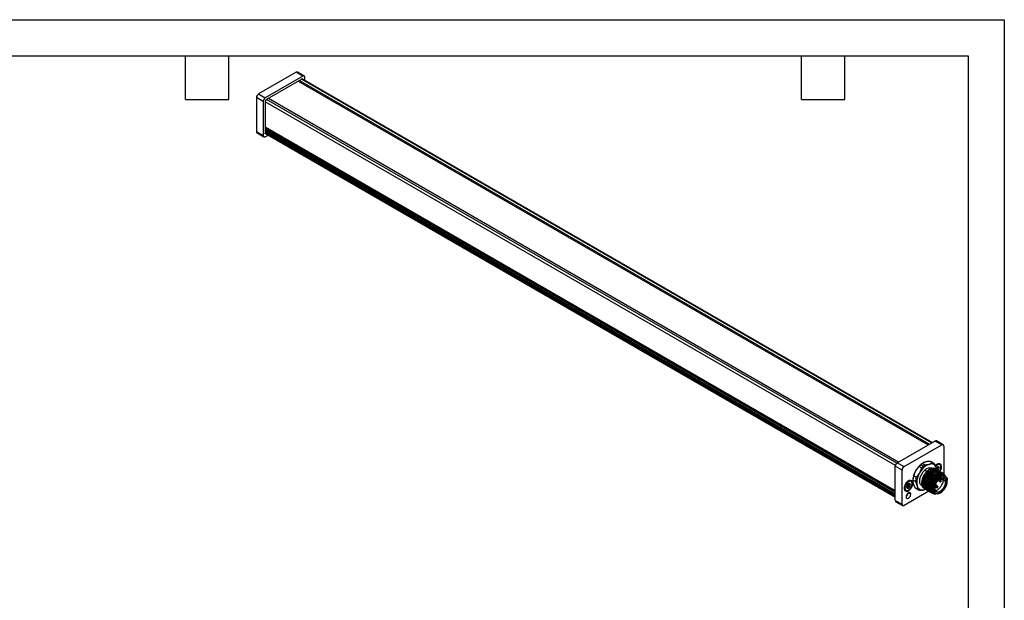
# Model space of a CAD drawing. Header units: millimetres. Extents: x 0 to 279, y 0 to 216.
# Tile 4 of 4: x 107 to 279, y 114 to 216. Entities that reach past the tile are written whole.
import ezdxf

# ---------------------------------------------------------------- set-up
doc = ezdxf.new("R2010")
doc.units = ezdxf.units.MM
doc.layers.add('TEXT', color=140, linetype='Continuous', lineweight=25)

msp = doc.modelspace()

# ---------------------------------------------------------------- linework, layer by layer
at = {"color": 7, "linetype": 'Continuous'}
for p, q in [((0, 215.9), (279.4, 215.9)), ((279.4, 215.9), (279.4, 0))]:
    msp.add_line(p, q, dxfattribs=at)
for p, q in [((155.3, 206.69), (148.7, 202.88)), ((156.47, 206.01), (149.87, 202.2)), ((156.26, 205.5), (150.09, 201.94)), ((156.47, 206.01), (155.3, 206.69)), ((156.72, 206.03), (155.55, 206.71)), ((266.66, 141.72), (156.21, 205.48)), ((266.76, 141.77), (156.32, 205.53)), ((156.83, 205.24), (156.83, 205.8)), ((155.63, 205.14), (266.08, 141.38)), ((155.86, 205.27), (266.31, 141.51)), ((149.52, 201.59), (148.34, 202.27)), ((148.34, 202.27), (148.34, 196.28)), ((148.7, 202.88), (149.87, 202.2)), ((260.55, 138.17), (150.09, 201.94)), ((150.44, 202.14), (260.89, 138.38)), ((149.52, 201.59), (149.52, 195.6)), ((149.85, 201.53), (149.85, 196.03)), ((260.32, 137.76), (149.85, 201.53)), ((149.85, 197.15), (260.3, 133.39)), ((149.85, 197.09), (260.3, 133.33)), ((149.85, 196.83), (260.3, 133.07)), ((148.34, 196.28), (149.52, 195.6)), ((148.45, 196.05), (149.62, 195.37)), ((149.85, 196.59), (260.3, 132.82)), ((149.85, 196.54), (260.3, 132.77)), ((149.85, 196.29), (260.3, 132.53)), ((260.3, 132.33), (149.85, 196.09)), ((149.86, 195.97), (260.3, 132.21)), ((149.87, 195.39), (150.37, 195.68)), ((260.65, 138.25), (267.25, 142.06)), ((268.43, 141.38), (267.25, 142.06)), ((268.68, 141.4), (267.5, 142.08)), ((261.83, 137.57), (268.43, 141.38)), ((268.79, 141.17), (268.79, 136.31)), ((260.65, 138.25), (261.83, 137.57)), ((265.07, 138.15), (265.52, 137.89)), ((265.21, 138.23), (265.13, 138.19)), ((266.79, 138.23), (266.34, 138.49)), ((267.03, 138.13), (266.58, 138.39)), ((261.48, 136.95), (260.3, 137.63)), ((260.3, 131.65), (260.3, 137.63)), ((261.48, 130.97), (261.48, 136.95)), ((264.91, 137.35), (264.46, 137.61)), ((264.76, 137.9), (265.21, 137.65)), ((265.49, 136.96), (265.84, 136.76)), ((265.92, 136.84), (265.98, 136.8)), ((266.22, 136.67), (266.18, 136.69)), ((266.46, 136.53), (266.42, 136.55)), ((266.69, 136.4), (266.66, 136.42)), ((266.72, 137.27), (266.7, 137.29)), ((267.5, 137.33), (267.65, 137.24)), ((267.53, 137.05), (267.5, 137.07)), ((267.72, 137.25), (267.51, 137.37)), ((267.52, 137.27), (267.54, 137.06)), ((267.56, 136.63), (267.53, 136.86)), ((267.64, 137.9), (267.59, 137.93)), ((267.61, 137.43), (267.92, 137.25)), ((267.67, 137.22), (267.65, 137.24)), ((267.65, 137.02), (267.67, 137.03)), ((267.67, 137.03), (267.65, 137.02)), ((267.66, 137.5), (267.81, 137.41)), ((267.72, 137.52), (267.67, 137.5)), ((267.67, 137.5), (267.78, 137.44)), ((267.67, 137.5), (267.78, 137.43)), ((267.67, 136.94), (267.8, 136.86)), ((267.71, 137.07), (267.82, 137)), ((267.77, 136.92), (267.74, 136.94)), ((267.75, 137.17), (267.75, 137.18)), ((267.75, 137.18), (267.78, 137.16)), ((267.75, 137.18), (267.78, 137.16)), ((267.77, 137.54), (267.82, 137.51)), ((268.01, 136.78), (267.97, 136.8)), ((268.11, 137.95), (268.05, 137.98)), ((268.24, 136.65), (268.21, 136.67)), ((268.3, 137.55), (268.41, 137.55)), ((268.48, 136.51), (268.44, 136.53)), ((268.71, 136.37), (268.68, 136.39)), ((262.58, 134.97), (262.52, 135.01)), ((262.71, 134.62), (262.76, 134.59)), ((263.04, 135.02), (262.98, 135.05)), ((263.23, 134.63), (263.34, 134.63)), ((263.82, 134.94), (263.37, 135.2)), ((263.37, 135.13), (263.37, 135.04)), ((263.54, 136), (263.98, 135.74)), ((267.16, 136.12), (267.13, 136.14)), ((267.36, 136.01), (267.4, 135.99)), ((268.1, 135.25), (267.93, 135.35)), ((268.19, 135.26), (267.97, 135.38)), ((268.04, 134.96), (268.26, 134.93)), ((268.1, 135.25), (268.29, 135.07)), ((268.17, 135.52), (269.15, 134.96)), ((268.18, 135.53), (268.52, 135.33)), ((268.34, 135.07), (268.2, 135.25)), ((268.41, 135.63), (268.52, 135.56)), ((268.52, 135.56), (268.58, 135.66)), ((268.73, 135.64), (268.64, 135.49)), ((268.74, 135.43), (268.84, 135.6)), ((268.75, 135.42), (268.76, 135.42)), ((268.76, 135.42), (268.86, 135.6)), ((268.76, 135.42), (268.76, 135.42)), ((268.76, 135.41), (268.76, 135.41)), ((269.05, 135.91), (268.86, 136.02)), ((266.2, 133.28), (261.83, 130.76)), ((262.05, 133.44), (262.11, 133.4)), ((262.28, 134.01), (262.27, 134.02)), ((262.27, 133.99), (262.27, 133.99)), ((262.28, 134.11), (262.51, 133.97)), ((262.28, 134.11), (262.51, 133.97)), ((262.28, 134.11), (262.51, 133.97)), ((262.31, 134.21), (262.52, 134.09)), ((262.34, 133.91), (262.47, 133.84)), ((262.35, 134.13), (262.66, 133.95)), ((262.38, 133.83), (262.46, 133.78)), ((262.41, 134.13), (262.73, 133.94)), ((262.42, 134.41), (262.59, 134.31)), ((262.65, 134.32), (262.44, 134.44)), ((262.51, 133.97), (262.6, 133.81)), ((262.54, 134.5), (262.85, 134.32)), ((262.6, 134.29), (262.59, 134.31)), ((262.59, 134.1), (262.6, 134.1)), ((262.6, 134.1), (262.59, 134.1)), ((262.66, 134.6), (262.6, 134.57)), ((262.6, 134.57), (262.75, 134.48)), ((262.6, 134.57), (262.71, 134.51)), ((262.6, 134.57), (262.72, 134.51)), ((262.6, 132.96), (263, 132.73)), ((262.64, 134.14), (262.76, 134.07)), ((262.68, 134.25), (262.68, 134.26)), ((262.68, 134.25), (262.72, 134.23)), ((262.68, 134.25), (262.71, 134.23)), ((263.71, 133.93), (264.16, 133.68)), ((263.92, 133.77), (264.37, 133.51)), ((264.93, 134.23), (265.06, 134.15)), ((265.36, 133.52), (265.62, 133.64)), ((265.4, 133.71), (265.43, 133.69)), ((265.63, 133.57), (265.67, 133.55)), ((265.87, 133.44), (265.91, 133.41)), ((266.11, 133.3), (266.14, 133.28)), ((266.34, 133.16), (266.38, 133.14)), ((266.58, 133.03), (266.61, 133.01)), ((266.94, 133.68), (266.75, 133.79)), ((267.11, 132.99), (267.3, 132.88)), ((267.22, 134.07), (267.43, 133.95)), ((267.23, 134.13), (267.4, 134.03)), ((267.6, 134.24), (267.3, 134.41)), ((267.65, 133.95), (267.4, 134.03)), ((267.45, 133.94), (267.67, 133.91)), ((267.75, 134.05), (267.61, 134.23)), ((260.3, 131.65), (261.48, 130.97)), ((260.4, 131.42), (261.58, 130.74)), ((267.32, 132.8), (267.43, 132.83))]:
    msp.add_line(p, q)
at = {"flags": 128}
for points in [[(156.26, 205.5), (156.31, 205.53), (156.35, 205.54), (156.39, 205.53), (156.43, 205.52), (156.46, 205.5), (156.48, 205.46), (156.49, 205.43)], [(150.03, 195.87), (150, 195.87), (149.96, 195.87), (149.92, 195.88), (149.89, 195.91), (149.87, 195.94), (149.86, 195.98), (149.85, 196.03)], [(268.41, 137.55), (268.36, 137.82), (268.24, 138), (268.04, 138.08), (267.8, 138.04), (267.54, 137.89), (267.34, 137.71)], [(264.93, 134.23), (264.93, 134.23), (264.73, 134.41), (264.61, 134.69), (264.57, 135.03), (264.61, 135.43), (264.73, 135.85), (264.93, 136.27), (265.19, 136.64), (265.49, 136.96)], [(267.36, 137.66), (267.42, 137.72), (267.64, 137.9)], [(267.67, 137.86), (267.42, 137.66), (267.38, 137.61)], [(267.57, 137.02), (267.57, 137.03), (267.52, 137.27)], [(267.65, 137.02), (267.62, 137.01), (267.59, 137.01), (267.57, 137.04), (267.56, 137.08), (267.57, 137.12), (267.59, 137.17), (267.62, 137.21), (267.65, 137.24)], [(267.67, 137.22), (267.64, 137.19), (267.61, 137.16), (267.59, 137.12), (267.58, 137.08), (267.59, 137.04), (267.61, 137.02), (267.64, 137.02), (267.67, 137.03)], [(267.65, 137.24), (267.69, 137.25), (267.72, 137.25), (267.74, 137.22), (267.75, 137.18)], [(268.03, 136.73), (268.12, 136.86), (268.25, 137.18), (268.3, 137.49), (268.25, 137.74), (268.12, 137.9), (267.91, 137.94), (267.67, 137.86)], [(267.67, 137.03), (267.7, 137.05), (267.72, 137.09), (267.74, 137.13), (267.75, 137.17), (267.74, 137.2), (267.72, 137.22), (267.7, 137.23), (267.67, 137.22)], [(263.34, 134.63), (263.3, 134.89), (263.17, 135.08), (262.97, 135.15), (262.73, 135.12), (262.47, 134.97), (262.23, 134.73), (262.03, 134.42), (261.9, 134.09), (261.86, 133.77)], [(261.86, 133.77), (261.9, 133.5), (262.03, 133.32), (262.23, 133.24), (262.47, 133.28), (262.73, 133.43), (262.97, 133.67), (263.17, 133.98), (263.3, 134.31), (263.34, 134.63)], [(262.11, 133.4), (262, 133.5), (261.93, 133.7), (261.93, 133.97), (262, 134.26), (262.15, 134.55), (262.35, 134.8), (262.58, 134.97)], [(262.6, 134.93), (262.36, 134.74), (262.15, 134.46), (262.01, 134.14), (261.96, 133.83), (262.01, 133.58), (262.15, 133.42), (262.36, 133.38), (262.6, 133.46)], [(262.6, 133.46), (262.84, 133.66), (263.05, 133.94), (263.19, 134.26), (263.24, 134.57), (263.19, 134.82), (263.05, 134.98), (262.84, 135.02), (262.6, 134.93)], [(269.06, 135.91), (268.87, 136.09), (268.62, 136.18), (268.33, 136.17), (268.01, 136.05), (267.69, 135.84), (267.38, 135.55), (267.11, 135.19), (266.9, 134.8), (266.74, 134.38), (266.66, 133.98)], [(268.86, 136.02), (268.6, 136.1), (268.31, 136.07), (267.98, 135.93), (267.66, 135.7), (267.37, 135.38), (267.11, 135.01), (266.91, 134.6), (266.79, 134.18), (266.75, 133.79)], [(266.94, 133.68), (266.98, 134.07), (267.1, 134.49), (267.3, 134.9), (267.55, 135.28), (267.85, 135.59), (268.17, 135.82), (268.49, 135.96), (268.79, 135.99), (269.05, 135.91), (269.25, 135.73), (269.37, 135.46), (269.41, 135.11)], [(269.02, 135.85), (268.82, 135.9), (268.53, 135.87), (268.22, 135.74), (267.91, 135.52), (267.63, 135.21), (267.38, 134.85), (267.19, 134.46), (267.07, 134.06), (267.03, 133.68)], [(267.2, 133.78), (267.24, 134.13), (267.36, 134.51), (267.55, 134.88), (267.79, 135.2), (268.07, 135.46), (268.37, 135.62), (268.65, 135.69), (268.89, 135.65), (269.08, 135.51), (269.2, 135.27), (269.25, 134.96)], [(267.2, 133.83), (267.24, 133.51), (267.38, 133.27), (267.6, 133.15), (267.87, 133.15), (268.17, 133.27), (268.48, 133.5), (268.75, 133.81), (268.96, 134.19), (269.1, 134.58), (269.15, 134.96)], [(267.38, 132.91), (267.63, 132.83), (267.91, 132.86), (268.22, 132.99), (268.53, 133.22), (268.82, 133.52), (269.06, 133.88), (269.25, 134.28), (269.37, 134.68), (269.41, 135.06)], [(269.25, 134.96), (269.2, 134.6), (269.08, 134.23), (268.89, 133.86), (268.65, 133.54), (268.37, 133.28), (268.07, 133.11), (267.79, 133.05), (267.55, 133.09), (267.46, 133.13)], [(268.04, 134.96), (268.02, 134.97), (267.99, 135), (267.98, 135.05), (267.99, 135.11), (268.02, 135.16), (268.06, 135.22), (268.1, 135.25)], [(268.1, 135.25), (268.15, 135.27), (268.19, 135.26), (268.2, 135.25)], [(268.26, 134.93), (268.25, 134.94), (268.24, 134.95), (268.24, 134.97), (268.24, 135), (268.25, 135.03), (268.27, 135.05), (268.29, 135.07)], [(268.29, 135.07), (268.32, 135.08), (268.33, 135.08), (268.34, 135.07)], [(268.32, 134.94), (268.33, 134.95), (268.34, 134.96), (268.34, 134.98), (268.34, 135), (268.33, 135.03), (268.31, 135.05), (268.29, 135.07)], [(268.52, 135.33), (268.52, 135.33), (268.49, 135.37), (268.48, 135.42), (268.49, 135.49), (268.52, 135.56)], [(268.52, 135.56), (268.54, 135.55), (268.55, 135.54), (268.57, 135.53), (268.59, 135.52), (268.6, 135.51), (268.62, 135.5), (268.63, 135.5), (268.64, 135.49)], [(268.64, 135.49), (268.63, 135.46), (268.62, 135.42), (268.63, 135.39), (268.64, 135.38), (268.66, 135.37), (268.69, 135.38), (268.72, 135.4), (268.74, 135.43)], [(268.74, 135.43), (268.75, 135.43), (268.76, 135.42), (268.76, 135.42), (268.76, 135.42)], [(268.84, 135.6), (268.83, 135.61), (268.83, 135.61)], [(263, 132.73), (262.97, 132.89), (262.88, 132.99), (262.75, 133.01), (262.6, 132.96), (262.45, 132.84), (262.32, 132.66), (262.23, 132.46), (262.2, 132.27)], [(262.59, 134.1), (262.55, 134.08), (262.52, 134.09), (262.5, 134.11), (262.49, 134.15), (262.5, 134.2), (262.52, 134.24), (262.55, 134.28), (262.59, 134.31)], [(262.6, 134.29), (262.57, 134.27), (262.54, 134.23), (262.52, 134.19), (262.52, 134.15), (262.52, 134.12), (262.54, 134.1), (262.57, 134.09), (262.6, 134.1)], [(262.59, 134.31), (262.62, 134.33), (262.65, 134.32), (262.67, 134.3), (262.68, 134.26)], [(262.6, 134.1), (262.63, 134.13), (262.66, 134.16), (262.68, 134.21), (262.68, 134.25), (262.68, 134.28), (262.66, 134.3), (262.63, 134.3), (262.6, 134.29)], [(265.36, 133.52), (265.59, 133.6), (265.61, 133.61)], [(268.2, 132.98), (268.17, 132.97), (267.85, 132.83), (267.55, 132.8), (267.3, 132.88), (267.1, 133.06), (266.98, 133.34), (266.94, 133.68)], [(267.4, 134.03), (267.4, 134.09), (267.43, 134.14), (267.47, 134.2), (267.51, 134.23), (267.56, 134.25), (267.6, 134.24), (267.61, 134.23)], [(267.45, 133.94), (267.43, 133.95), (267.4, 133.98), (267.4, 134.03)], [(267.65, 133.95), (267.65, 133.98), (267.66, 134.01), (267.68, 134.03), (267.7, 134.05), (267.73, 134.06), (267.75, 134.06), (267.75, 134.05)], [(267.65, 133.95), (267.67, 133.95), (267.7, 133.95), (267.73, 133.95), (267.75, 133.96), (267.77, 133.97), (267.77, 133.99), (267.77, 133.99)], [(267.67, 133.91), (267.66, 133.92), (267.65, 133.93), (267.65, 133.95)], [(262.2, 132.27), (262.23, 132.11), (262.32, 132.01), (262.45, 131.98), (262.6, 132.03), (262.75, 132.16), (262.88, 132.33), (262.97, 132.53), (263, 132.73)]]:
    msp.add_lwpolyline(points, dxfattribs=at)
for centre, radius, start, end in [((155.44, 206.48), 0.251, 65.6929, 125.6176), ((156.61, 205.84), 0.218, 350.786, 129.2033), ((149.11, 202.23), 0.768, 122.6055, 177.3945), ((150.29, 201.55), 0.768, 122.6055, 177.3945), ((150.36, 201.51), 0.512, 122.6055, 177.3945), ((148.59, 196.25), 0.246, 173.7012, 234.9867), ((149.74, 195.56), 0.218, 170.786, 309.2033), ((267.4, 141.85), 0.251, 65.6929, 125.6176), ((268.57, 141.21), 0.218, 350.786, 129.2033), ((261.07, 137.6), 0.768, 122.6055, 177.3945), ((267.03, 135.14), 3.6, 121.9225, 151.1825), ((266.89, 135.52), 3.19, 124.5642, 131.6776), ((266.13, 137.6), 0.911, 60.0932, 76.5153), ((266.58, 137.35), 0.904, 43.4216, 76.5677), ((262.25, 136.92), 0.768, 122.6055, 177.3945), ((266.96, 135.01), 3.6, 148.8177, 178.082), ((267.2, 134.77), 3.14, 147.1309, 189.7398), ((267.29, 135.06), 3.8, 131.6456, 137.9771), ((267.36, 135.05), 3.14, 110.2567, 152.8704), ((267.74, 134.8), 3.8, 131.6456, 137.9771), ((267.33, 135.26), 3.19, 124.5642, 131.6776), ((266.33, 136.26), 1.09, 70.1422, 139.8547), ((267.74, 134.79), 2.74, 131.5911, 135.1965), ((266.85, 136.08), 1.2, 69.2874, 140.7095), ((266.58, 137.09), 0.957, 11.07, 108.9193), ((267.86, 137.12), 0.429, 93.4295, 146.5651), ((267.86, 137.57), 0.454, 65.2187, 121.3691), ((267.91, 137.55), 0.444, 63.7957, 127.5147), ((267.62, 137.86), 0.0512, 2.6055, 57.3945), ((267.67, 137.36), 0.137, 34.7815, 35.4198), ((267.27, 137.36), 0.55, 338.668, 338.9206), ((267.79, 137.35), 0.207, 350.7481, 79.4532), ((267.28, 137.35), 0.721, 320.2279, 357.3607), ((266.82, 137.62), 1.59, 324.6317, 357.4279), ((262.79, 134.2), 0.429, 93.4295, 146.5651), ((262.79, 134.64), 0.454, 65.2187, 121.3691), ((262.85, 134.62), 0.444, 63.7957, 127.5147), ((262.55, 134.93), 0.0512, 2.6055, 57.3945), ((262.73, 134.42), 0.207, 350.7481, 79.4532), ((266.86, 134.91), 3.5, 161.7425, 175.1282), ((267.3, 134.65), 3.5, 161.7425, 175.1282), ((269.29, 133.75), 2.55, 121.5265, 177.8302), ((268.28, 135.01), 0.0833, 257.5263, 299.9973), ((268.28, 135.01), 0.0833, 299.9973, 0), ((268.28, 135.01), 0.0833, 0, 42.4791), ((268.59, 135.52), 0.173, 327.9395, 329.9984), ((268.72, 135.39), 0.0377, 34.933, 63.5075), ((268.48, 135.04), 0.672, 353.1955, 55.4923), ((268.63, 135.16), 0.79, 352.2185, 60.1523), ((269.2, 135.05), 0.102, 242.6097, 297.3903), ((269.4, 135.08), 0.0291, 290.7834, 69.2166), ((262.29, 133.8), 0.433, 177.1444, 236.2786), ((261.62, 133.06), 0.912, 309.8156, 349.834), ((262.47, 133.97), 0.207, 170.7481, 259.4532), ((262.99, 133.97), 0.721, 140.2279, 177.3607), ((262.41, 134.07), 0.137, 214.7815, 215.4198), ((262.44, 134.06), 0.288, 267.6422, 302.3493), ((262.35, 134.25), 0.32, 299.8161, 299.9974), ((262.35, 134.25), 0.321, 299.9974, 300.1781), ((262.58, 133.46), 0.0146, 230.7967, 9.214), ((262.28, 134.34), 0.612, 301.1059, 322.0213), ((262.6, 134.43), 0.137, 34.7815, 35.4198), ((262.2, 134.43), 0.55, 338.668, 338.9206), ((262.21, 134.42), 0.721, 320.2279, 357.3607), ((264.37, 134.56), 0.908, 223.4461, 239.9403), ((265.05, 134.43), 0.957, 191.07, 288.9193), ((264.82, 134.3), 0.904, 223.4216, 256.5677), ((267.2, 133.53), 0.746, 190.5117, 279.1047), ((266.76, 133.82), 0.0345, 190.5709, 245.1873), ((267.58, 133.68), 0.836, 172.6245, 236.0633), ((266.98, 133.77), 0.102, 242.6097, 297.3903), ((267.83, 133.58), 0.803, 172.5816, 236.4822), ((267.92, 133.7), 0.732, 174.1875, 230.8716), ((267.18, 133.8), 0.0291, 290.7834, 69.2166), ((267.69, 133.99), 0.0833, 257.5263, 0), ((267.69, 133.99), 0.0833, 0, 42.4791), ((260.55, 131.62), 0.246, 173.7012, 234.9867), ((261.7, 130.93), 0.218, 170.786, 309.2033)]:
    msp.add_arc(centre, radius, start, end)
for points, knots in [([(265.59, 138.39), (265.57, 138.38), (265.53, 138.37), (265.47, 138.35), (265.41, 138.33), (265.36, 138.31), (265.3, 138.28), (265.22, 138.25), (265.15, 138.2), (265.1, 138.17), (265.07, 138.15)], [0, 0, 0, 0, 0.0951908, 0.1908652, 0.2871465, 0.3841553, 0.4820098, 0.6495139, 0.8220175, 1, 1, 1, 1]), ([(266.34, 138.49), (266.31, 138.49), (266.25, 138.48), (266.17, 138.48), (266.09, 138.47), (266.01, 138.46), (265.91, 138.45), (265.81, 138.43), (265.7, 138.41), (265.63, 138.4), (265.59, 138.39)], [0, 0, 0, 0, 0.107356, 0.212739, 0.316247, 0.417982, 0.518055, 0.680497, 0.840958, 1, 1, 1, 1]), ([(266.27, 137.99), (266.29, 138), (266.33, 138.01), (266.39, 138.03), (266.45, 138.05), (266.5, 138.07), (266.57, 138.1), (266.64, 138.13), (266.72, 138.18), (266.77, 138.21), (266.79, 138.23)], [0, 0, 0, 0, 0.095191, 0.190865, 0.287146, 0.384155, 0.48201, 0.649514, 0.822017, 1, 1, 1, 1]), ([(263.88, 136.87), (263.87, 136.85), (263.84, 136.79), (263.8, 136.71), (263.76, 136.63), (263.72, 136.55), (263.68, 136.44), (263.63, 136.31), (263.58, 136.16), (263.55, 136.05), (263.54, 136)], [0, 0, 0, 0, 0.095191, 0.190865, 0.287146, 0.384155, 0.48201, 0.649514, 0.822017, 1, 1, 1, 1]), ([(264.46, 137.61), (264.44, 137.58), (264.39, 137.54), (264.33, 137.47), (264.26, 137.4), (264.2, 137.32), (264.13, 137.23), (264.05, 137.13), (263.96, 137), (263.91, 136.92), (263.88, 136.87)], [0, 0, 0, 0, 0.107356, 0.212739, 0.316247, 0.417982, 0.518055, 0.680497, 0.840958, 1, 1, 1, 1]), ([(263.98, 135.74), (264.01, 135.77), (264.06, 135.81), (264.12, 135.88), (264.19, 135.95), (264.25, 136.03), (264.32, 136.12), (264.4, 136.22), (264.49, 136.35), (264.54, 136.43), (264.57, 136.48)], [0, 0, 0, 0, 0.107356, 0.212739, 0.316247, 0.417982, 0.518055, 0.680497, 0.840958, 1, 1, 1, 1]), ([(264.57, 136.48), (264.58, 136.5), (264.61, 136.56), (264.65, 136.64), (264.69, 136.72), (264.73, 136.8), (264.77, 136.91), (264.82, 137.04), (264.87, 137.19), (264.9, 137.3), (264.91, 137.35)], [0, 0, 0, 0, 0.095191, 0.190865, 0.287146, 0.384155, 0.48201, 0.649514, 0.822017, 1, 1, 1, 1]), ([(265.4, 133.71), (265.4, 133.71), (265.25, 133.75), (265.08, 134.02), (264.93, 134.5), (264.98, 135.12), (265.18, 135.79), (265.43, 136.18), (265.56, 136.38)], [0, 0, 0, 0, 0.007331, 0.205865, 0.404399, 0.602932, 0.801466, 1, 1, 1, 1]), ([(265.98, 136.8), (265.82, 136.62), (265.48, 136.26), (265.13, 135.54), (264.96, 134.82), (265.02, 134.19), (265.2, 133.81), (265.4, 133.73), (265.45, 133.72)], [0, 0, 0, 0, 0.187526, 0.375053, 0.562579, 0.750105, 0.937632, 1, 1, 1, 1]), ([(265.65, 133.6), (265.6, 133.62), (265.4, 133.69), (265.22, 134.08), (265.16, 134.7), (265.33, 135.43), (265.68, 136.15), (266.02, 136.51), (266.18, 136.69)], [0, 0, 0, 0, 0.062369, 0.249895, 0.437421, 0.624948, 0.812474, 1, 1, 1, 1]), ([(266.54, 136.63), (266.37, 136.64), (265.98, 136.66), (265.7, 136.13), (265.39, 135.61), (265.22, 135.03), (265.2, 134.5), (265.33, 134.06), (265.59, 133.79), (265.96, 133.69), (266.4, 133.79), (266.85, 134.07), (267.26, 134.49), (267.6, 135.02), (267.81, 135.58), (267.88, 136.11), (267.8, 136.54), (267.58, 136.83), (267.25, 136.94), (266.85, 136.86), (266.42, 136.59), (266.02, 136.17), (265.71, 135.64), (265.51, 135.15), (265.49, 134.88), (265.48, 134.79)], [0, 0, 0, 0, 0.034551, 0.079409, 0.124266, 0.169123, 0.213979, 0.258835, 0.30369, 0.348545, 0.3934, 0.438256, 0.483112, 0.527969, 0.572827, 0.617685, 0.662543, 0.7074, 0.752257, 0.797113, 0.841968, 0.886823, 0.931678, 0.976533, 1, 1, 1, 1]), ([(266.22, 136.67), (266.05, 136.49), (265.72, 136.13), (265.37, 135.41), (265.2, 134.68), (265.26, 134.06), (265.44, 133.67), (265.64, 133.6), (265.69, 133.58)], [0, 0, 0, 0, 0.187526, 0.375052, 0.562579, 0.750105, 0.937631, 1, 1, 1, 1]), ([(265.89, 133.46), (265.84, 133.48), (265.64, 133.55), (265.46, 133.94), (265.4, 134.56), (265.57, 135.29), (265.92, 136.01), (266.25, 136.37), (266.42, 136.55)], [0, 0, 0, 0, 0.062369, 0.249895, 0.437421, 0.624948, 0.812474, 1, 1, 1, 1]), ([(266.46, 136.53), (266.29, 136.35), (265.95, 135.99), (265.6, 135.27), (265.43, 134.54), (265.49, 133.92), (265.67, 133.53), (265.87, 133.46), (265.92, 133.44)], [0, 0, 0, 0, 0.187526, 0.375053, 0.562579, 0.750106, 0.937632, 1, 1, 1, 1]), ([(265.52, 137.89), (265.55, 137.89), (265.61, 137.89), (265.7, 137.9), (265.78, 137.91), (265.86, 137.92), (265.95, 137.93), (266.06, 137.94), (266.17, 137.97), (266.24, 137.98), (266.27, 137.99)], [0, 0, 0, 0, 0.107356, 0.212739, 0.316247, 0.417982, 0.518055, 0.680497, 0.840958, 1, 1, 1, 1]), ([(266.12, 133.33), (266.07, 133.35), (265.87, 133.42), (265.69, 133.81), (265.63, 134.43), (265.8, 135.15), (266.15, 135.88), (266.49, 136.24), (266.66, 136.42)], [0, 0, 0, 0, 0.062369, 0.2498952, 0.4374214, 0.6249476, 0.8124738, 1, 1, 1, 1]), ([(266.69, 136.4), (266.52, 136.22), (266.19, 135.85), (265.84, 135.13), (265.67, 134.41), (265.73, 133.79), (265.91, 133.4), (266.11, 133.33), (266.16, 133.31)], [0, 0, 0, 0, 0.187526, 0.375053, 0.562579, 0.750105, 0.937632, 1, 1, 1, 1]), ([(267.45, 137.04), (267.44, 137.06), (267.36, 137.23), (267.03, 137.31), (266.52, 137.23), (266.16, 136.95), (265.98, 136.8)], [0, 0, 0, 0, 0.0514497, 0.3676331, 0.6838166, 1, 1, 1, 1]), ([(267.54, 136.13), (267.38, 136.15), (266.99, 136.18), (266.7, 135.67), (266.37, 135.16), (266.18, 134.58), (266.14, 134.04), (266.24, 133.58), (266.48, 133.28), (266.84, 133.15), (267.27, 133.21), (267.72, 133.47), (268.15, 133.88), (268.5, 134.39), (268.73, 134.95), (268.82, 135.49), (268.77, 135.94), (268.57, 136.26), (268.25, 136.4), (267.85, 136.33), (267.52, 136.17), (267.35, 135.99), (267.31, 135.95)], [0, 0, 0, 0, 0.039657, 0.09215, 0.144643, 0.197137, 0.249631, 0.302125, 0.354619, 0.407113, 0.459608, 0.512104, 0.564599, 0.617095, 0.66959, 0.722086, 0.774582, 0.827077, 0.879572, 0.932067, 0.984562, 1, 1, 1, 1]), ([(266.18, 136.69), (266.36, 136.83), (266.71, 137.1), (267.19, 137.21), (267.4, 137.09), (267.48, 137.04)], [0, 0, 0, 0, 0.374895, 0.74979, 1, 1, 1, 1]), ([(267.69, 136.9), (267.68, 136.92), (267.59, 137.09), (267.26, 137.17), (266.76, 137.09), (266.4, 136.81), (266.22, 136.67)], [0, 0, 0, 0, 0.05145, 0.367633, 0.683817, 1, 1, 1, 1]), ([(266.42, 136.55), (266.6, 136.69), (266.95, 136.97), (267.43, 137.08), (267.64, 136.96), (267.72, 136.91)], [0, 0, 0, 0, 0.374895, 0.74979, 1, 1, 1, 1]), ([(267.91, 136.79), (267.9, 136.81), (267.82, 136.96), (267.5, 137.03), (266.99, 136.96), (266.63, 136.67), (266.46, 136.53)], [0, 0, 0, 0, 0.029727, 0.353151, 0.676576, 1, 1, 1, 1]), ([(266.66, 136.42), (266.83, 136.55), (267.18, 136.82), (267.6, 136.94), (267.76, 136.86), (267.79, 136.84)], [0, 0, 0, 0, 0.4435902, 0.8871804, 1, 1, 1, 1]), ([(266.88, 136.57), (266.85, 136.56), (266.78, 136.53), (266.7, 136.45), (266.66, 136.4)], [0, 0, 0, 0, 0.405633, 1, 1, 1, 1]), ([(267.53, 136.86), (267.4, 136.84), (267.26, 136.79), (266.97, 136.63), (266.83, 136.52), (266.69, 136.4)], [0, 0, 0, 0, 0.5, 0.5, 1, 1, 1, 1]), ([(266.89, 136.28), (267.03, 136.41), (267.17, 136.51), (267.46, 136.67), (267.6, 136.72), (267.73, 136.74)], [0, 0, 0, 0, 0.5, 0.5, 1, 1, 1, 1]), ([(268.38, 136.52), (268.37, 136.53), (268.29, 136.69), (267.97, 136.76), (267.46, 136.68), (267.11, 136.4), (266.93, 136.26)], [0, 0, 0, 0, 0.029727, 0.353151, 0.676576, 1, 1, 1, 1]), ([(267.13, 136.14), (267.3, 136.28), (267.66, 136.56), (268.13, 136.67), (268.34, 136.55), (268.43, 136.5)], [0, 0, 0, 0, 0.374895, 0.7497899, 1, 1, 1, 1]), ([(268.61, 136.38), (268.61, 136.4), (268.53, 136.55), (268.2, 136.62), (267.7, 136.55), (267.34, 136.27), (267.16, 136.12)], [0, 0, 0, 0, 0.029728, 0.353152, 0.676576, 1, 1, 1, 1]), ([(267.24, 137.97), (267.25, 137.95), (267.28, 137.89), (267.31, 137.82), (267.35, 137.74), (267.38, 137.67), (267.42, 137.58), (267.46, 137.48), (267.49, 137.37), (267.51, 137.3), (267.52, 137.27)], [0, 0, 0, 0, 0.1073561, 0.212739, 0.3162467, 0.4179823, 0.5180547, 0.6804969, 0.8409585, 1, 1, 1, 1]), ([(267.36, 136.01), (267.54, 136.15), (267.89, 136.42), (268.37, 136.53), (268.58, 136.41), (268.66, 136.36)], [0, 0, 0, 0, 0.374895, 0.749789, 1, 1, 1, 1]), ([(268.92, 136.12), (268.89, 136.18), (268.8, 136.39), (268.44, 136.49), (267.93, 136.41), (267.58, 136.13), (267.4, 135.99)], [0, 0, 0, 0, 0.118456, 0.412304, 0.706152, 1, 1, 1, 1]), ([(267.49, 137.33), (267.5, 137.33), (267.5, 137.34), (267.51, 137.36), (267.52, 137.37), (267.54, 137.39), (267.57, 137.41), (267.59, 137.42), (267.61, 137.43)], [0, 0, 0, 0, 0.1241476, 0.2503088, 0.3734635, 0.4995916, 0.7392898, 1, 1, 1, 1]), ([(268.19, 136.62), (268.19, 136.62), (268.13, 136.74), (267.91, 136.86), (267.66, 136.86), (267.53, 136.86)], [0, 0, 0, 0, 0.0142951, 0.5071475, 1, 1, 1, 1]), ([(267.83, 137.55), (267.83, 137.55), (267.82, 137.55), (267.81, 137.55), (267.8, 137.55), (267.78, 137.54), (267.75, 137.53), (267.73, 137.53), (267.72, 137.52)], [0, 0, 0, 0, 0.117276, 0.238411, 0.36557, 0.500629, 0.72952, 1, 1, 1, 1]), ([(267.73, 136.74), (267.87, 136.75), (268.04, 136.77), (268.17, 136.67), (268.2, 136.65)], [0, 0, 0, 0, 0.750488, 1, 1, 1, 1]), ([(267.78, 137.44), (267.78, 137.44), (267.78, 137.44), (267.78, 137.45), (267.78, 137.46), (267.78, 137.47), (267.78, 137.48), (267.8, 137.5), (267.81, 137.51), (267.82, 137.51)], [0, 0, 0, 0, 0.090768, 0.184987, 0.284005, 0.388984, 0.500901, 0.726686, 1, 1, 1, 1]), ([(267.92, 137.38), (267.91, 137.38), (267.89, 137.38), (267.86, 137.39), (267.84, 137.4), (267.81, 137.41), (267.79, 137.42), (267.79, 137.43), (267.78, 137.43)], [0, 0, 0, 0, 0.187534, 0.35369, 0.499109, 0.681786, 0.84695, 1, 1, 1, 1]), ([(267.78, 137.16), (267.79, 137.16), (267.79, 137.17), (267.8, 137.19), (267.81, 137.2), (267.82, 137.21), (267.84, 137.22), (267.88, 137.24), (267.9, 137.24), (267.92, 137.25)], [0, 0, 0, 0, 0.090768, 0.184987, 0.284005, 0.388984, 0.500901, 0.726686, 1, 1, 1, 1]), ([(267.82, 137), (267.82, 137.01), (267.8, 137.03), (267.79, 137.05), (267.78, 137.08), (267.78, 137.1), (267.77, 137.13), (267.78, 137.15), (267.78, 137.16)], [0, 0, 0, 0, 0.187534, 0.35369, 0.499109, 0.681786, 0.84695, 1, 1, 1, 1]), ([(267.82, 137.51), (267.83, 137.52), (267.84, 137.52), (267.84, 137.53), (267.85, 137.54), (267.85, 137.55), (267.84, 137.55), (267.83, 137.55)], [0, 0, 0, 0, 0.185512, 0.352113, 0.500698, 0.762356, 1, 1, 1, 1]), ([(267.83, 136.89), (267.84, 136.89), (267.84, 136.9), (267.85, 136.91), (267.85, 136.93), (267.85, 136.95), (267.84, 136.97), (267.83, 136.99), (267.82, 137)], [0, 0, 0, 0, 0.117276, 0.23841, 0.365569, 0.500628, 0.729519, 1, 1, 1, 1]), ([(268, 137.32), (268, 137.32), (268, 137.33), (267.99, 137.34), (267.98, 137.35), (267.97, 137.36), (267.95, 137.37), (267.93, 137.38), (267.92, 137.38)], [0, 0, 0, 0, 0.117276, 0.238411, 0.36557, 0.500629, 0.729519, 1, 1, 1, 1]), ([(267.92, 137.25), (267.93, 137.25), (267.94, 137.25), (267.96, 137.26), (267.98, 137.27), (267.99, 137.29), (268, 137.31), (268, 137.32)], [0, 0, 0, 0, 0.185512, 0.352113, 0.500698, 0.762356, 1, 1, 1, 1]), ([(262.77, 134.63), (262.76, 134.63), (262.76, 134.63), (262.74, 134.63), (262.73, 134.62), (262.71, 134.62), (262.68, 134.61), (262.67, 134.6), (262.66, 134.6)], [0, 0, 0, 0, 0.117276, 0.238411, 0.36557, 0.500629, 0.72952, 1, 1, 1, 1]), ([(262.76, 134.59), (262.76, 134.59), (262.77, 134.6), (262.78, 134.6), (262.78, 134.61), (262.78, 134.62), (262.77, 134.63), (262.77, 134.63)], [0, 0, 0, 0, 0.185512, 0.352113, 0.500698, 0.762356, 1, 1, 1, 1]), ([(263.37, 135.2), (263.37, 135.18), (263.37, 135.15), (263.37, 135.1), (263.36, 135.04), (263.37, 134.99), (263.37, 134.92), (263.38, 134.84), (263.4, 134.74), (263.42, 134.67), (263.43, 134.64)], [0, 0, 0, 0, 0.107356, 0.212739, 0.316247, 0.417982, 0.518055, 0.680497, 0.840958, 1, 1, 1, 1]), ([(263.43, 134.64), (263.43, 134.62), (263.44, 134.57), (263.46, 134.51), (263.49, 134.45), (263.51, 134.38), (263.54, 134.29), (263.59, 134.19), (263.65, 134.06), (263.69, 133.98), (263.71, 133.93)], [0, 0, 0, 0, 0.095191, 0.190865, 0.287146, 0.384155, 0.48201, 0.649514, 0.822017, 1, 1, 1, 1]), ([(263.82, 134.94), (263.83, 134.92), (263.86, 134.86), (263.9, 134.79), (263.94, 134.71), (263.97, 134.63), (264.01, 134.55), (264.04, 134.45), (264.08, 134.34), (264.1, 134.28), (264.11, 134.24)], [0, 0, 0, 0, 0.109187, 0.216522, 0.322322, 0.426926, 0.530692, 0.688453, 0.844366, 1, 1, 1, 1]), ([(266.36, 133.19), (266.31, 133.21), (266.11, 133.28), (265.93, 133.67), (265.87, 134.29), (266.04, 135.02), (266.39, 135.74), (266.72, 136.1), (266.89, 136.28)], [0, 0, 0, 0, 0.062369, 0.249895, 0.437421, 0.624948, 0.812474, 1, 1, 1, 1]), ([(266.93, 136.26), (266.76, 136.08), (266.43, 135.72), (266.07, 135), (265.91, 134.27), (265.96, 133.65), (266.15, 133.26), (266.34, 133.19), (266.39, 133.17)], [0, 0, 0, 0, 0.187526, 0.375053, 0.562579, 0.750105, 0.937632, 1, 1, 1, 1]), ([(266.59, 133.06), (266.54, 133.07), (266.35, 133.15), (266.17, 133.53), (266.11, 134.16), (266.27, 134.88), (266.63, 135.6), (266.96, 135.96), (267.13, 136.14)], [0, 0, 0, 0, 0.062368, 0.249895, 0.437421, 0.624947, 0.812474, 1, 1, 1, 1]), ([(267.16, 136.12), (267, 135.94), (266.66, 135.58), (266.31, 134.86), (266.14, 134.13), (266.2, 133.51), (266.38, 133.12), (266.58, 133.05), (266.63, 133.04)], [0, 0, 0, 0, 0.187526, 0.375052, 0.562579, 0.750105, 0.937631, 1, 1, 1, 1]), ([(266.82, 132.91), (266.75, 132.95), (266.57, 133.05), (266.41, 133.4), (266.35, 133.89), (266.43, 134.46), (266.64, 135.03), (266.96, 135.59), (267.23, 135.87), (267.36, 136.01)], [0, 0, 0, 0, 0.100118, 0.250098, 0.400079, 0.550059, 0.700039, 0.85002, 1, 1, 1, 1]), ([(267.4, 135.99), (267.23, 135.83), (267.06, 135.63), (266.78, 135.2), (266.66, 134.96), (266.49, 134.49), (266.43, 134.24), (266.4, 133.79), (266.41, 133.58), (266.47, 133.4)], [0, 0, 0, 0, 0.25, 0.25, 0.5, 0.5, 0.75, 0.75, 1, 1, 1, 1]), ([(268.19, 136.2), (268.19, 136.2), (268.07, 136.2), (267.77, 136.03), (267.36, 135.68), (267, 135.18), (266.74, 134.62), (266.61, 134.05), (266.64, 133.53), (266.81, 133.16), (267.01, 132.96), (267.16, 132.95), (267.18, 132.95)], [0, 0, 0, 0, 0.000379, 0.122987, 0.245596, 0.368204, 0.490813, 0.613421, 0.736029, 0.858636, 0.981243, 1, 1, 1, 1]), ([(269.08, 135.91), (269.05, 135.97), (268.96, 136.16), (268.67, 136.29), (268.27, 136.27), (267.81, 136.04), (267.38, 135.65), (267.01, 135.13), (266.75, 134.54), (266.69, 134.17), (266.66, 133.98)], [0, 0, 0, 0, 0.0673521, 0.2030796, 0.3379764, 0.4720425, 0.6052779, 0.7376826, 0.8692566, 1, 1, 1, 1]), ([(266.93, 136.26), (266.93, 136.26), (266.93, 136.26), (266.93, 136.26), (266.93, 136.26), (266.93, 136.26), (266.93, 136.26), (266.93, 136.26), (266.92, 136.26), (266.92, 136.26), (266.93, 136.26), (266.92, 136.26), (266.92, 136.26), (266.92, 136.27), (266.91, 136.27), (266.91, 136.27), (266.91, 136.27), (266.9, 136.27), (266.9, 136.28), (266.89, 136.28), (266.89, 136.28), (266.89, 136.28)], [0, 0, 0, 0, 0.020517, 0.030775, 0.035904, 0.038469, 0.039751, 0.040392, 0.040713, 0.068754, 0.096637, 0.096802, 0.197158, 0.297513, 0.397868, 0.498224, 0.598579, 0.698934, 0.799289, 0.899645, 1, 1, 1, 1]), ([(268.52, 135.33), (268.53, 135.33), (268.55, 135.31), (268.59, 135.31), (268.64, 135.32), (268.69, 135.34), (268.73, 135.38), (268.75, 135.41), (268.76, 135.41)], [0, 0, 0, 0, 0.0777381, 0.2678308, 0.4504898, 0.6526636, 0.8946606, 1, 1, 1, 1]), ([(268.84, 135.6), (268.85, 135.6), (268.86, 135.59), (268.85, 135.59), (268.85, 135.59)], [0, 0, 0, 0, 0.636121, 1, 1, 1, 1]), ([(262.27, 134.01), (262.27, 134), (262.27, 133.99), (262.27, 133.99), (262.27, 133.98), (262.27, 133.98), (262.27, 133.98), (262.27, 133.98), (262.27, 133.99)], [0, 0, 0, 0, 0.117276, 0.238411, 0.36557, 0.500629, 0.729519, 1, 1, 1, 1]), ([(262.27, 133.99), (262.27, 133.99), (262.27, 134), (262.28, 134.01), (262.28, 134.01), (262.28, 134.01), (262.29, 134), (262.3, 134), (262.3, 133.99)], [0, 0, 0, 0, 0.187534, 0.35369, 0.499109, 0.681786, 0.84695, 1, 1, 1, 1]), ([(262.3, 133.99), (262.3, 133.99), (262.31, 133.98), (262.31, 133.97), (262.32, 133.96), (262.33, 133.95), (262.34, 133.92), (262.35, 133.89), (262.36, 133.87), (262.37, 133.85)], [0, 0, 0, 0, 0.090768, 0.184987, 0.284005, 0.388984, 0.500901, 0.726686, 1, 1, 1, 1]), ([(262.35, 134.13), (262.35, 134.13), (262.36, 134.13), (262.38, 134.12), (262.39, 134.12), (262.4, 134.12), (262.41, 134.13)], [0, 0, 0, 0, 0.250897, 0.501913, 0.754016, 1, 1, 1, 1]), ([(262.37, 133.85), (262.37, 133.84), (262.38, 133.83), (262.38, 133.81), (262.4, 133.79), (262.41, 133.78), (262.43, 133.77), (262.43, 133.77)], [0, 0, 0, 0, 0.1855116, 0.3521126, 0.5006976, 0.762356, 1, 1, 1, 1]), ([(262.43, 134.4), (262.43, 134.41), (262.43, 134.42), (262.44, 134.43), (262.46, 134.45), (262.48, 134.47), (262.5, 134.49), (262.53, 134.5), (262.54, 134.5)], [0, 0, 0, 0, 0.1241476, 0.2503088, 0.3734635, 0.4995916, 0.7392898, 1, 1, 1, 1]), ([(262.43, 133.77), (262.44, 133.77), (262.44, 133.77), (262.45, 133.77), (262.45, 133.78), (262.46, 133.78)], [0, 0, 0, 0, 0.322053, 0.653411, 1, 1, 1, 1]), ([(262.47, 133.84), (262.47, 133.85), (262.46, 133.87), (262.46, 133.9), (262.47, 133.92), (262.48, 133.94), (262.49, 133.96), (262.5, 133.97), (262.51, 133.97)], [0, 0, 0, 0, 0.187533, 0.35369, 0.499108, 0.681785, 0.846949, 1, 1, 1, 1]), ([(262.46, 133.78), (262.46, 133.78), (262.46, 133.79), (262.47, 133.81), (262.47, 133.82), (262.47, 133.84), (262.47, 133.84)], [0, 0, 0, 0, 0.212949, 0.449419, 0.711304, 1, 1, 1, 1]), ([(262.51, 133.97), (262.51, 133.98), (262.52, 133.98), (262.53, 133.98), (262.55, 133.98), (262.56, 133.98), (262.59, 133.98), (262.62, 133.97), (262.64, 133.96), (262.66, 133.95)], [0, 0, 0, 0, 0.090768, 0.184987, 0.284005, 0.388984, 0.500901, 0.726686, 1, 1, 1, 1]), ([(262.66, 133.95), (262.66, 133.95), (262.68, 133.94), (262.7, 133.94), (262.71, 133.94), (262.72, 133.94), (262.73, 133.94)], [0, 0, 0, 0, 0.288696, 0.550581, 0.787051, 1, 1, 1, 1]), ([(262.71, 134.51), (262.71, 134.51), (262.71, 134.52), (262.71, 134.53), (262.71, 134.53), (262.71, 134.54), (262.72, 134.56), (262.73, 134.57), (262.75, 134.58), (262.76, 134.59)], [0, 0, 0, 0, 0.090768, 0.184987, 0.284005, 0.388984, 0.500901, 0.726686, 1, 1, 1, 1]), ([(262.76, 134.07), (262.75, 134.08), (262.74, 134.1), (262.72, 134.12), (262.71, 134.15), (262.71, 134.18), (262.71, 134.21), (262.71, 134.22), (262.71, 134.23)], [0, 0, 0, 0, 0.187534, 0.35369, 0.499109, 0.681786, 0.84695, 1, 1, 1, 1]), ([(262.85, 134.45), (262.84, 134.45), (262.82, 134.46), (262.79, 134.46), (262.77, 134.47), (262.75, 134.48), (262.73, 134.5), (262.72, 134.5), (262.72, 134.51)], [0, 0, 0, 0, 0.187534, 0.35369, 0.499109, 0.681786, 0.84695, 1, 1, 1, 1]), ([(262.72, 134.23), (262.72, 134.24), (262.72, 134.25), (262.73, 134.26), (262.74, 134.27), (262.76, 134.28), (262.78, 134.3), (262.81, 134.31), (262.84, 134.32), (262.85, 134.32)], [0, 0, 0, 0, 0.090768, 0.184987, 0.284005, 0.388984, 0.500901, 0.726686, 1, 1, 1, 1]), ([(262.73, 133.94), (262.73, 133.94), (262.74, 133.94), (262.76, 133.95), (262.76, 133.96), (262.77, 133.96)], [0, 0, 0, 0, 0.346589, 0.677947, 1, 1, 1, 1]), ([(262.77, 133.96), (262.77, 133.97), (262.77, 133.97), (262.78, 133.99), (262.78, 134), (262.78, 134.02), (262.77, 134.05), (262.76, 134.07), (262.76, 134.07)], [0, 0, 0, 0, 0.117276, 0.2384103, 0.3655687, 0.5006276, 0.7295187, 1, 1, 1, 1]), ([(262.93, 134.39), (262.93, 134.39), (262.93, 134.4), (262.93, 134.41), (262.92, 134.42), (262.9, 134.43), (262.88, 134.45), (262.86, 134.45), (262.85, 134.45)], [0, 0, 0, 0, 0.117276, 0.238411, 0.36557, 0.500629, 0.729519, 1, 1, 1, 1]), ([(262.85, 134.32), (262.86, 134.32), (262.87, 134.33), (262.89, 134.33), (262.91, 134.35), (262.93, 134.36), (262.93, 134.38), (262.93, 134.39)], [0, 0, 0, 0, 0.185512, 0.352113, 0.500698, 0.762356, 1, 1, 1, 1]), ([(264.11, 134.24), (264.11, 134.22), (264.12, 134.18), (264.14, 134.12), (264.15, 134.07), (264.16, 134.01), (264.16, 133.94), (264.17, 133.86), (264.17, 133.76), (264.16, 133.71), (264.16, 133.68)], [0, 0, 0, 0, 0.093446, 0.186768, 0.280311, 0.374413, 0.469406, 0.642745, 0.819087, 1, 1, 1, 1]), ([(264.61, 133.42), (264.64, 133.42), (264.7, 133.42), (264.78, 133.43), (264.87, 133.44), (264.95, 133.44), (265.04, 133.46), (265.15, 133.47), (265.26, 133.49), (265.32, 133.51), (265.36, 133.52)], [0, 0, 0, 0, 0.109187, 0.216522, 0.322322, 0.426926, 0.530692, 0.688453, 0.844366, 1, 1, 1, 1]), ([(266.47, 133.4), (266.54, 133.27), (266.68, 133.01), (266.98, 132.84), (267.19, 132.86), (267.25, 132.86)], [0, 0, 0, 0, 0.419154, 0.829482, 1, 1, 1, 1]), ([(266.66, 133.98), (266.66, 133.96), (266.66, 133.92), (266.66, 133.87), (266.66, 133.82), (266.66, 133.76), (266.67, 133.7), (266.68, 133.63), (266.69, 133.55), (266.71, 133.5), (266.71, 133.48)], [0, 0, 0, 0, 0.100223, 0.200293, 0.300342, 0.400504, 0.50091, 0.667541, 0.8337, 1, 1, 1, 1]), ([(266.71, 133.48), (266.74, 133.38), (266.81, 133.19), (266.99, 133), (267.15, 132.94), (267.23, 132.92)], [0, 0, 0, 0, 0.334049, 0.669448, 1, 1, 1, 1])]:
    msp.add_open_spline(points, degree=3, knots=knots)
msp.add_open_spline([(265.56, 136.38), (265.64, 136.5), (265.72, 136.62), (265.8, 136.72)], degree=3)
at = {"layer": 'TEXT'}
for p, q in [((6.35, 209.55), (273.05, 209.55)), ((135.89, 201.93), (135.89, 209.55)), ((143.51, 201.93), (143.51, 209.55)), ((243.84, 201.93), (243.84, 209.55)), ((251.46, 201.93), (251.46, 209.55)), ((273.05, 209.55), (273.05, 6.35)), ((135.89, 201.93), (143.51, 201.93)), ((243.84, 201.93), (251.46, 201.93))]:
    msp.add_line(p, q, dxfattribs=at)

doc.saveas('drawing.dxf')
